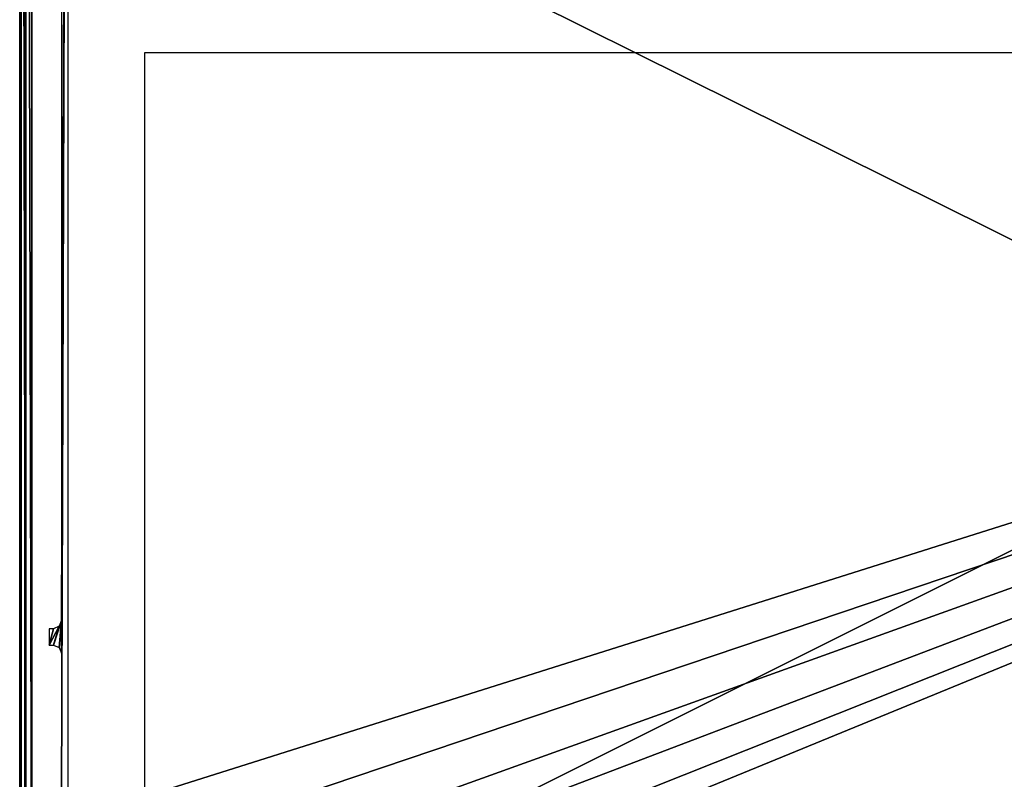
# Model space of a CAD drawing. Header units: millimetres. Extents: x -163 to 163, y -244 to 160.
# Tile 8 of 16: x -160 to -39, y -126 to -33. Entities that reach past the tile are written whole.
import ezdxf

# ---------------------------------------------------------------- set-up
doc = ezdxf.new("R2010")
doc.units = ezdxf.units.MM
doc.header["$LTSCALE"] = 159.143519
for name, color, linetype in [('1', 7, 'CONTINUOUS'), ('115', 7, 'CONTINUOUS'), ('117', 7, 'CONTINUOUS'), ('131', 7, 'CONTINUOUS'), ('2', 7, 'CONTINUOUS'), ('5', 7, 'CONTINUOUS'), ('85', 7, 'CONTINUOUS')]:
    doc.layers.add(name, color=color, linetype=linetype)

msp = doc.modelspace()

# ---------------------------------------------------------------- linework, layer by layer
at = {"layer": '1', "color": 8, "linetype": 'Continuous', "true_color": 0x787878}
for points in [[(158.5, -0.02), (-158.5, -158.54), (158.5, -158.54), (158.5, -0.02)], [(-158.5, -0.02), (-158.5, -158.54), (158.5, -0.02), (-158.5, -0.02)]]:
    msp.add_3dface(points, dxfattribs=at)
at = {"layer": '115', "color": 8, "linetype": 'Continuous', "true_color": 0x787878}
for points in [[(-159.36, -158.36, -60), (-159.36, 0.07, -60), (159.36, -158.36, -60), (-159.36, -158.36, -60)], [(159.36, -158.36, -60), (-159.36, 0.07, -60), (159.36, 0.07, -60), (159.36, -158.36, -60)]]:
    msp.add_3dface(points, dxfattribs=at)
at = {"layer": '117', "color": 8, "linetype": 'Continuous', "true_color": 0x787878}
for points in [[(-154.86, 106.99, -44.5), (-154.86, -106.99, -44.5), (-154.04, 118.3, -44.5), (-154.86, 106.99, -44.5)], [(-154.86, -106.99, -44.5), (-154.86, -111.01, -44.5), (-154.04, 118.3, -44.5), (-154.86, -106.99, -44.5)], [(-154.04, 118.3, -44.5), (-154.86, -128.6, -44.5), (-154.04, -128.6, -44.5), (-154.04, 118.3, -44.5)], [(-154.86, -111.01, -44.5), (-154.86, -128.6, -44.5), (-154.04, 118.3, -44.5), (-154.86, -111.01, -44.5)], [(-155.15, -107.7, -44.5), (-155.86, -110.01, -44.5), (-154.86, -106.99, -44.5), (-155.15, -107.7, -44.5)], [(-155.86, -110.01, -44.5), (-155.15, -110.3, -44.5), (-154.86, -106.99, -44.5), (-155.86, -110.01, -44.5)], [(-155.15, -110.3, -44.5), (-154.86, -111.01, -44.5), (-154.86, -106.99, -44.5), (-155.15, -110.3, -44.5)], [(-155.86, -107.99, -44.5), (-156.36, -110.01, -44.5), (-155.15, -107.7, -44.5), (-155.86, -107.99, -44.5)], [(-156.36, -110.01, -44.5), (-155.86, -110.01, -44.5), (-155.15, -107.7, -44.5), (-156.36, -110.01, -44.5)], [(-156.36, -107.99, -44.5), (-156.36, -110.01, -44.5), (-155.86, -107.99, -44.5), (-156.36, -107.99, -44.5)]]:
    msp.add_3dface(points, dxfattribs=at)
at = {"layer": '131', "color": 8, "linetype": 'Continuous', "true_color": 0x787878}
for points in [[(-159.86, -158.36, -59.51), (-160, -158.5, -51.5), (-160, 154.25, -51.5), (-159.86, -158.36, -59.51)], [(-159.86, 0.07, -59.51), (-159.86, -158.36, -59.51), (-160, 154.25, -51.5), (-159.86, 0.07, -59.51)]]:
    msp.add_3dface(points, dxfattribs=at)
at = {"layer": '2', "color": 8, "linetype": 'Continuous', "true_color": 0x787878}
for points in [[(-160, -158.54, -49.5), (-160, -0.02, -1.5), (-160, -3, -49.5), (-160, -158.54, -49.5)], [(-160, -158.54, -1.5), (-160, -0.02, -1.5), (-160, -158.54, -49.5), (-160, -158.54, -1.5)]]:
    msp.add_3dface(points, dxfattribs=at)
at = {"layer": '5', "color": 8, "linetype": 'Continuous', "true_color": 0x787878}
for points in [[(-144.63, -37.21, -2), (144.63, -37.21, -2), (-144.63, -128.6, -2), (-144.63, -37.21, -2)], [(-144.63, -128.6, -2), (144.63, -37.21, -2), (-143.68, -134.57, -2), (-144.63, -128.6, -2)], [(-143.68, -134.57, -2), (144.63, -37.21, -2), (-140.94, -139.96, -2), (-143.68, -134.57, -2)], [(-140.94, -139.96, -2), (144.63, -37.21, -2), (-136.66, -144.24, -2), (-140.94, -139.96, -2)], [(-136.66, -144.24, -2), (144.63, -37.21, -2), (-131.27, -146.98, -2), (-136.66, -144.24, -2)], [(-131.27, -146.98, -2), (144.63, -37.21, -2), (-125.3, -147.93, -2), (-131.27, -146.98, -2)], [(-125.3, -147.93, -2), (144.63, -37.21, -2), (125.3, -147.93, -2), (-125.3, -147.93, -2)]]:
    msp.add_3dface(points, dxfattribs=at)
at = {"layer": '85', "color": 8, "linetype": 'Continuous', "true_color": 0x787878}
for points in [[(-160, 158.5, -1.5), (-160, -0.02, -1.5), (-159.8, -158.54, -0.75), (-160, 158.5, -1.5)], [(-160, 158.5, -1.5), (-159.8, -158.54, -0.75), (-159.8, 158.5, -0.75), (-160, 158.5, -1.5)], [(-159.8, 158.5, -0.75), (-159.25, -158.54, -0.2), (-159.25, 158.5, -0.2), (-159.8, 158.5, -0.75)], [(-159.8, -158.54, -0.75), (-159.25, -158.54, -0.2), (-159.8, 158.5, -0.75), (-159.8, -158.54, -0.75)], [(-159.25, -158.54, -0.2), (-158.5, -158.54), (-159.25, 158.5, -0.2), (-159.25, -158.54, -0.2)], [(-158.5, -158.54), (-158.5, -0.02), (-159.25, 158.5, -0.2), (-158.5, -158.54)], [(-160, -0.02, -1.5), (-160, -158.54, -1.5), (-159.8, -158.54, -0.75), (-160, -0.02, -1.5)]]:
    msp.add_3dface(points, dxfattribs=at)

doc.saveas('drawing.dxf')
